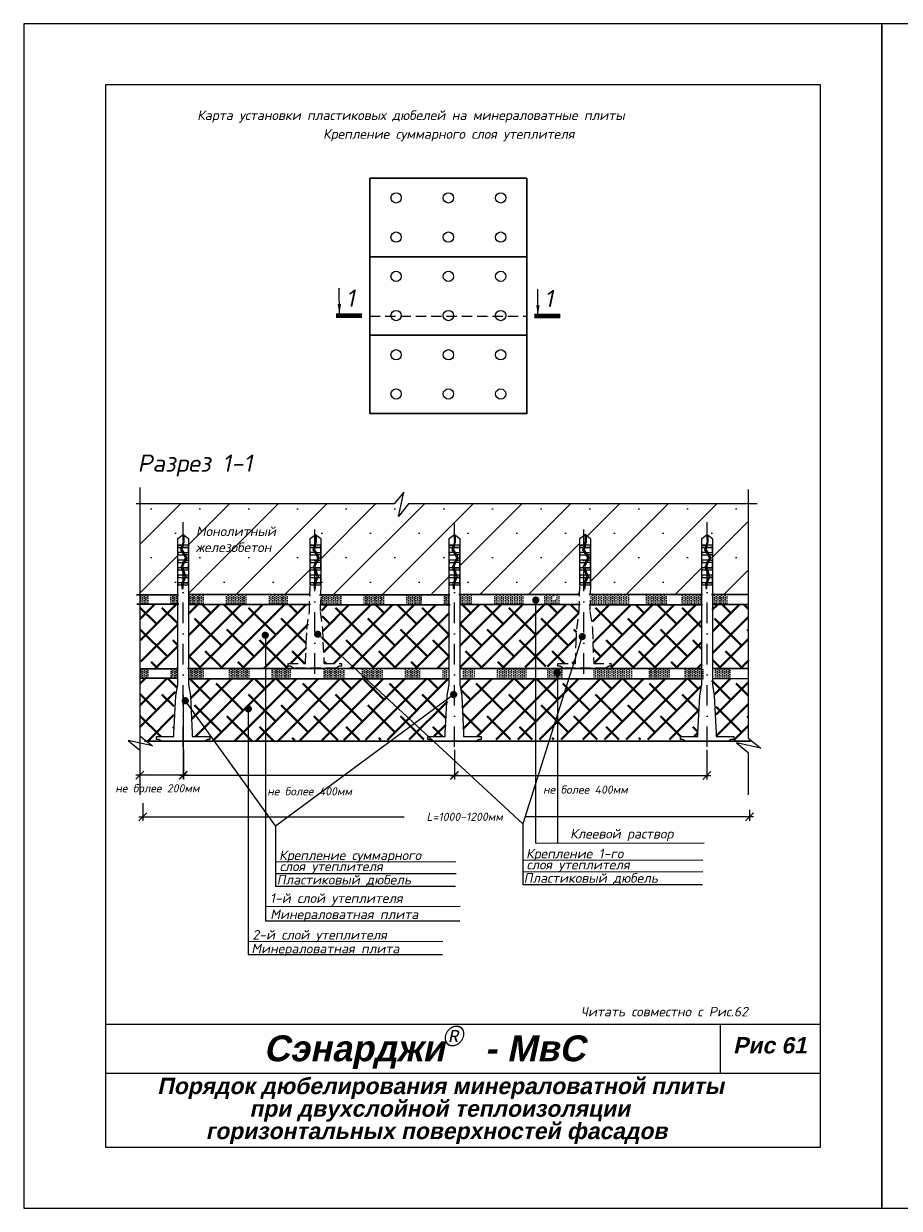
# Model space of a CAD drawing. Header units: inches. Extents: x 47 to 4151, y -1120 to 1902.
# Tile 3 of 93: x 52 to 267, y -419 to -129. Entities that reach past the tile are written whole.
import ezdxf

# ---------------------------------------------------------------- set-up
doc = ezdxf.new("R2010")
doc.units = ezdxf.units.IN
doc.header["$LTSCALE"] = 10
doc.header["$MEASUREMENT"] = 0
doc.linetypes.add('DASHDOT', pattern=[1, 0.5, -0.25, 0, -0.25])
doc.linetypes.add('HIDDEN', pattern=[0.375, 0.25, -0.125])
doc.layers.add('dim', color=160, linetype='Continuous', lineweight=15)
doc.layers.add('Layer1', color=108, linetype='Continuous', lineweight=30)
for name, color, linetype in [('DUBEL', 142, 'Continuous'), ('hatch', 240, 'Continuous'), ('ndp', 242, 'Continuous'), ('ramka', 248, 'Continuous'), ('Плиты верх', 96, 'Continuous')]:
    doc.layers.add(name, color=color, linetype=linetype)
doc.layers.add('list', color=5, linetype='Continuous', plot=False)
doc.styles.add('ndp', font='ARIALBD.TTF', dxfattribs={"oblique": 12})
doc.styles.add('style2', font='romans.shx', dxfattribs={"oblique": 12})
doc.dimstyles.new('1', dxfattribs={"dimtxt": 2, "dimasz": 2, "dimexe": 1, "dimexo": 0.7, "dimgap": 2, "dimtad": 0, "dimtih": 1, "dimtoh": 1, "dimdec": 4, "dimzin": 0, "dimdsep": 46, "dimtxsty": 'style2', "dimblk": 'ARCHTICK', "dimcen": 1.5, "dimdle": 1, "dimadec": 0, "dimazin": 0, "dimtfac": 1, "dimtdec": 4, "dimtofl": 0, "dimtmove": 0, "dimatfit": 2, "dimldrblk": 'DOTSMALL', "dimfxl": 1, "dimtolj": 1, "dimtzin": 0, "dimarcsym": 0})
doc.dimstyles.new('JIS', dxfattribs={"dimtxt": 2.5, "dimasz": 2.5, "dimexe": 1, "dimexo": 1, "dimgap": 0, "dimtad": 1, "dimdec": 4, "dimdsep": 46, "dimtxsty": 'Standard', "dimcen": 0, "dimadec": 0, "dimazin": 0, "dimtfac": 1, "dimtdec": 4, "dimtix": 1, "dimtmove": 0, "dimatfit": 3, "dimfxl": 1, "dimtolj": 1, "dimtzin": 0, "dimarcsym": 0})
pattern_1 = [(90, (2e-14, 319.18266), (-0.4375, 0.21875), [0, -0.4375])]
pattern_2 = [(90, (0.7237, 301.04426), (-0.4375, 0.21875), [0, -0.4375])]

# ---------------------------------------------------------------- blocks, each defined once
blk = doc.blocks.new('_ArchTick')
at = {"layer": 'DUBEL', "color": 0, "const_width": 0.15}
blk.add_lwpolyline([(-0.5, -0.5), (0.5, 0.5)], dxfattribs=at)
blk = doc.blocks.new('*D339')
at = {"layer": 'Defpoints', "color": 0, "lineweight": 40}
for p in [(80.78, -290.52), (91.37, -292.54), (80.78, -312.8)]:
    blk.add_point(p, dxfattribs=at)
at = {"layer": 'dim', "color": 0, "lineweight": -2}
for p, q in [((80.78, -291.22), (80.78, -313.8)), ((91.37, -293.24), (91.37, -313.8)), ((92.37, -312.8), (79.78, -312.8))]:
    blk.add_line(p, q, dxfattribs=at)
at = {"layer": 'dim', "color": 0, "lineweight": -2, "xscale": 2, "yscale": 2, "zscale": 2, "rotation": 180}
blk.add_blockref('_ArchTick', (80.78, -312.8), dxfattribs=at)
at = {"layer": 'dim', "color": 0, "lineweight": -2, "xscale": 2, "yscale": 2, "zscale": 2}
blk.add_blockref('_ArchTick', (91.37, -312.8), dxfattribs=at)
at = {"layer": 'dim', "color": 0, "insert": (85.06, -316), "char_height": 2, "attachment_point": 5, "style": 'style2'}
blk.add_mtext('\\A1;{\\fRomanS|b0|i0|c204|p2;не более 200мм}', dxfattribs=at)
blk = doc.blocks.new('_DotSmall')
at = {"layer": 'DUBEL', "color": 0, "const_width": 0.5}
blk.add_lwpolyline([(-0.0625, 0, 1), (0.0625, 0, 1)], format="xyb", close=True, dxfattribs=at)
blk = doc.blocks.new('*D340')
at = {"layer": 'Defpoints', "color": 0}
for p in [(157.77, -305.91), (219.52, -305.91), (219.52, -312.87)]:
    blk.add_point(p, dxfattribs=at)
at = {"layer": 'dim', "color": 0, "lineweight": -2}
for p, q in [((157.77, -306.61), (157.77, -313.87)), ((219.52, -306.61), (219.52, -313.87)), ((156.77, -312.87), (220.52, -312.87))]:
    blk.add_line(p, q, dxfattribs=at)
at = {"layer": 'dim', "color": 0, "lineweight": -2, "xscale": 2, "yscale": 2, "zscale": 2, "rotation": 180}
blk.add_blockref('_ArchTick', (157.77, -312.87), dxfattribs=at)
at = {"layer": 'dim', "color": 0, "lineweight": -2, "xscale": 2, "yscale": 2, "zscale": 2}
blk.add_blockref('_ArchTick', (219.52, -312.87), dxfattribs=at)
at = {"layer": 'dim', "color": 0, "insert": (189.81, -316.32), "char_height": 2, "attachment_point": 5, "style": 'style2'}
blk.add_mtext('\\A1;{\\fRomanS|b0|i0|c204|p2;не более 400мм}', dxfattribs=at)
blk = doc.blocks.new('*D341')
at = {"layer": 'Defpoints', "color": 0}
for p in [(91.41, -305.86), (157.75, -305.86), (157.75, -312.82)]:
    blk.add_point(p, dxfattribs=at)
at = {"layer": 'dim', "color": 0, "lineweight": -2}
for p, q in [((91.41, -306.56), (91.41, -313.82)), ((157.75, -306.56), (157.75, -313.82)), ((90.41, -312.82), (158.75, -312.82))]:
    blk.add_line(p, q, dxfattribs=at)
at = {"layer": 'dim', "color": 0, "lineweight": -2, "xscale": 2, "yscale": 2, "zscale": 2, "rotation": 180}
blk.add_blockref('_ArchTick', (91.41, -312.82), dxfattribs=at)
at = {"layer": 'dim', "color": 0, "lineweight": -2, "xscale": 2, "yscale": 2, "zscale": 2}
blk.add_blockref('_ArchTick', (157.75, -312.82), dxfattribs=at)
at = {"layer": 'dim', "color": 0, "insert": (122.32, -316.74), "char_height": 2, "attachment_point": 5, "style": 'style2'}
blk.add_mtext('\\A1;{\\fRomanS|b0|i0|c204|p2;не более 400мм}', dxfattribs=at)
blk = doc.blocks.new('*D342')
at = {"layer": 'Defpoints', "color": 0}
for p in [(81.49, -318.97), (229.94, -320.6), (229.94, -322.98)]:
    blk.add_point(p, dxfattribs=at)
at = {"layer": 'dim', "color": 0, "lineweight": -2}
for p, q in [((81.49, -319.67), (81.49, -323.98)), ((229.94, -321.3), (229.94, -323.98)), ((80.49, -322.98), (145.49, -322.98)), ((230.94, -322.98), (175.05, -322.98))]:
    blk.add_line(p, q, dxfattribs=at)
at = {"layer": 'dim', "color": 0, "lineweight": -2, "xscale": 2, "yscale": 2, "zscale": 2, "rotation": 180}
blk.add_blockref('_ArchTick', (81.49, -322.98), dxfattribs=at)
at = {"layer": 'dim', "color": 0, "lineweight": -2, "xscale": 2, "yscale": 2, "zscale": 2}
blk.add_blockref('_ArchTick', (229.94, -322.98), dxfattribs=at)
at = {"layer": 'dim', "color": 0, "insert": (160.27, -322.98), "char_height": 2, "attachment_point": 5, "style": 'style2'}
blk.add_mtext('\\A1;L=1000-1200{\\fRomanS|b0|i0|c204|p2;мм}', dxfattribs=at)

msp = doc.modelspace()

# ---------------------------------------------------------------- hatches: boundary and pattern name
at = {"layer": 'dim'}
h = msp.add_hatch(dxfattribs=at)
h.set_pattern_fill('SACNCR', color=1, scale=90, style=0)
h.set_pattern_definition([(45, (2e-14, 319.183), (-5.96621, 5.96621), []), (45, (5.966, 319.183), (-5.96621, 5.96621), [0, -8.4375])])
h.paths.add_polyline_path([(229.6322, -246.365865), (146.529806, -246.365865), (144.075073, -249.480538), (145.387235, -243.479526), (143.015253, -246.365865), (80.779964, -246.365865), (80.779964, -268.652957), (90.043037, -268.652957), (90.043037, -266.21886), (90.043037, -265.673404), (90.043037, -264.379802), (90.043037, -263.834346), (90.043037, -262.540745), (90.043037, -261.995288), (90.043037, -260.701687), (90.043037, -260.156231), (90.043037, -258.862629), (90.043037, -258.317173), (90.043037, -257.023571), (90.043037, -256.478115), (90.043037, -254.849389), (91.383188, -253.883433), (91.383188, -253.935556), (91.623832, -254.109008), (92.651025, -254.849389), (92.651025, -256.478115), (92.651025, -258.317173), (92.651025, -258.862629), (92.651025, -260.156231), (92.651025, -260.701687), (92.651025, -262.540745), (92.651025, -263.834346), (92.651025, -265.673404), (92.651025, -266.21886), (92.651025, -268.582924), (122.362148, -268.582924), (122.424701, -266.21886), (122.424701, -265.673404), (122.424701, -264.379802), (122.424701, -263.834346), (122.424701, -262.540745), (122.424701, -261.995288), (122.424701, -260.701687), (122.424701, -260.156231), (122.424701, -258.862629), (122.424701, -258.317173), (122.424701, -257.023571), (122.424701, -256.478115), (122.424701, -254.849389), (123.728695, -253.909495), (124.005496, -254.109008), (125.032689, -254.849389), (125.032689, -256.478115), (125.032689, -258.317173), (125.032689, -258.862629), (125.032689, -260.156231), (125.032689, -260.701687), (125.032689, -262.540745), (125.032689, -263.834346), (125.032689, -265.673404), (125.032689, -266.21886), (124.971615, -268.652954), (156.442743, -268.652954), (156.442743, -266.21886), (156.442743, -265.673404), (156.442743, -264.379802), (156.442743, -263.834346), (156.442743, -262.540745), (156.442743, -261.995288), (156.442743, -260.701687), (156.442743, -260.156231), (156.442743, -258.862629), (156.442743, -258.317173), (156.442743, -257.023571), (156.442743, -256.478115), (156.442743, -254.849389), (157.746737, -253.909495), (158.023538, -254.109008), (159.050731, -254.849389), (159.050731, -256.478115), (159.050731, -258.317173), (159.050731, -258.862629), (159.050731, -260.156231), (159.050731, -260.701687), (159.050731, -262.540745), (159.050731, -263.834346), (159.050731, -265.673404), (159.050731, -266.21886), (159.050731, -268.582924), (188.398651, -268.582924), (188.461204, -266.21886), (188.461204, -265.673404), (188.461204, -264.379802), (188.461204, -263.834346), (188.461204, -262.540745), (188.461204, -261.995288), (188.461204, -260.701687), (188.461204, -260.156231), (188.461204, -258.862629), (188.461204, -258.317173), (188.461204, -257.023571), (188.461204, -256.478115), (188.461204, -254.849389), (189.765197, -253.909495), (190.041999, -254.109008), (191.069191, -254.849389), (191.069191, -256.478115), (191.069191, -258.317173), (191.069191, -258.862629), (191.069191, -260.156231), (191.069191, -260.701687), (191.069191, -262.540745), (191.069191, -263.834346), (191.069191, -265.673404), (191.069191, -266.21886), (191.01053, -268.556803), (218.269492, -268.556803), (218.269492, -266.21886), (218.269492, -265.673404), (218.269492, -264.379802), (218.269492, -263.834346), (218.269492, -262.540745), (218.269492, -261.995288), (218.269492, -260.701687), (218.269492, -260.156231), (218.269492, -258.862629), (218.269492, -258.317173), (218.269492, -257.023571), (218.269492, -256.478115), (218.269492, -254.849389), (219.573486, -253.909495), (219.850287, -254.109008), (220.87748, -254.849389), (220.87748, -256.478115), (220.87748, -258.317173), (220.87748, -258.862629), (220.87748, -260.156231), (220.87748, -260.701687), (220.87748, -262.540745), (220.87748, -263.834346), (220.87748, -265.673404), (220.87748, -266.21886), (220.87748, -268.556807), (229.6322, -268.556807)])
h.paths.add_polyline_path([(93.880642, -258.639467), (118.627461, -258.888817), (119.375511, -255.369518), (94.628692, -255.120168)], flags=24)
h.paths.add_polyline_path([(94.215813, -254.723328), (117.845394, -254.972678), (118.593444, -251.453379), (94.963863, -251.204029)], flags=24)
h = msp.add_hatch(dxfattribs=at)
h.set_pattern_fill('DOTS', color=1, scale=7, angle=90, style=0)
h.set_pattern_definition(pattern_1)
h.paths.add_polyline_path([(83.031818, -268.652957), (80.779964, -268.652957), (80.779964, -270.917493), (83.031818, -270.917493)])
h.paths.add_polyline_path([(90.043037, -268.652957), (88.218133, -268.652957), (88.218133, -270.917493), (90.043037, -270.917493)])
h.paths.add_polyline_path([(96.396598, -268.582924), (92.651025, -268.582924), (92.651025, -270.986204), (96.396598, -270.986204)])
h = msp.add_hatch(dxfattribs=at)
h.set_pattern_fill('DOTS', color=1, scale=7, angle=90, style=0)
h.set_pattern_definition(pattern_1)
h.paths.add_polyline_path([(107.168199, -268.582924), (101.582913, -268.582924), (101.582913, -270.986204), (107.168199, -270.986204)])
h.paths.add_polyline_path([(117.141902, -268.582924), (112.354514, -268.582924), (112.354514, -270.986204), (117.141902, -270.986204)])
h.paths.add_polyline_path([(130.064192, -268.652954), (124.971615, -268.652954), (124.910193, -271.10091), (130.064192, -271.10091)])
h = msp.add_hatch(dxfattribs=at)
h.set_pattern_fill('DOTS', color=1, scale=7, angle=90, style=0)
h.set_pattern_definition(pattern_1)
h.paths.add_polyline_path([(140.636322, -268.652954), (135.250507, -268.652954), (135.250507, -271.10091), (140.636322, -271.10091)])
h.paths.add_polyline_path([(149.837612, -268.652954), (145.822637, -268.652954), (145.822637, -271.10091), (149.837612, -271.10091)])
h.paths.add_polyline_path([(156.442743, -268.652954), (155.023927, -268.652954), (155.023927, -271.10091), (156.442743, -271.10091)])
h = msp.add_hatch(dxfattribs=at)
h.set_pattern_fill('DOTS', color=1, scale=7, angle=90, style=0)
h.set_pattern_definition(pattern_1)
h.paths.add_polyline_path([(162.205009, -268.582924), (159.050731, -268.582924), (159.050731, -271.007347), (162.205009, -271.007347)])
h.paths.add_polyline_path([(174.572405, -268.582924), (167.391324, -268.582924), (167.391324, -271.007347), (174.572405, -271.007347)])
h.paths.add_polyline_path([(182.226088, -269.881673, -0.9063938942), (182.311867, -269.010292, -1), (182.311867, -269.890117, -0.0491011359), (182.226088, -269.881673), (182.226088, -271.007347), (183.349269, -271.007347), (183.349269, -268.582924), (179.75872, -268.582924), (179.75872, -271.007347), (182.226088, -271.007347)])
h.paths.add_polyline_path([(195.317723, -268.556803), (191.01053, -268.556803), (190.947639, -271.063353), (195.317723, -271.063353)])
h.paths.add_polyline_path([(200.504038, -268.556803), (195.317723, -268.556803), (195.317723, -271.063353), (200.504038, -271.063353)])
h = msp.add_hatch(dxfattribs=at)
h.set_pattern_fill('DOTS', color=1, scale=7, angle=90, style=0)
h.set_pattern_definition(pattern_1)
h.paths.add_polyline_path([(224.577179, -268.556807), (220.87748, -268.556807), (220.87748, -270.989644), (224.577179, -270.989644)])
h.paths.add_polyline_path([(218.269492, -268.556803), (213.107409, -268.556803), (213.107409, -271.063353), (218.269492, -271.063353)])
h.paths.add_polyline_path([(209.915802, -268.556803), (204.729488, -268.556803), (204.729488, -271.063353), (209.915802, -271.063353)])
h = msp.add_hatch(dxfattribs=at)
h.set_pattern_fill('DOTS', color=1, scale=7, angle=90, style=0)
h.set_pattern_definition([(90, (0.04474, 301.04426), (-0.4375, 0.21875), [0, -0.4375])])
h.paths.add_polyline_path([(83.076559, -286.791351), (80.824704, -286.791351), (80.824704, -289.055887), (83.076559, -289.055887)])
h.paths.add_polyline_path([(90.087778, -286.791351), (88.262874, -286.791351), (88.262874, -289.055887), (90.087778, -289.055887)])
h.paths.add_polyline_path([(96.441339, -286.721318), (92.695766, -286.721318), (92.695766, -289.124598), (96.441339, -289.124598)])
h = msp.add_hatch(dxfattribs=at)
h.set_pattern_fill('DOTS', color=1, scale=7, angle=90, style=0)
h.set_pattern_definition(pattern_2)
h.paths.add_polyline_path([(107.891895, -286.721318), (102.306609, -286.721318), (102.306609, -289.124598), (107.891895, -289.124598)])
h.paths.add_polyline_path([(117.865598, -286.721318), (113.07821, -286.721318), (113.07821, -289.124598), (117.865598, -289.124598)])
h.paths.add_polyline_path([(130.787889, -286.791348), (125.695311, -286.791348), (125.63389, -289.239304), (130.787889, -289.239304)])
h = msp.add_hatch(dxfattribs=at)
h.set_pattern_fill('DOTS', color=1, scale=7, angle=90, style=0)
h.set_pattern_definition([(90, (-0.37196, 301.04426), (-0.4375, 0.21875), [0, -0.4375])])
h.paths.add_polyline_path([(140.264366, -286.791348), (134.878552, -286.791348), (134.878552, -289.239304), (140.264366, -289.239304)])
h.paths.add_polyline_path([(149.465656, -286.791348), (145.450681, -286.791348), (145.450681, -289.239304), (149.465656, -289.239304)])
h.paths.add_polyline_path([(156.070787, -286.791348), (154.651971, -286.791348), (154.651971, -289.239304), (156.070787, -289.239304)])
h = msp.add_hatch(dxfattribs=at)
h.set_pattern_fill('DOTS', color=1, scale=7, angle=90, style=0)
h.set_pattern_definition(pattern_2)
h.paths.add_polyline_path([(162.928705, -286.721319), (159.774427, -286.721319), (159.774427, -289.145741), (162.928705, -289.145741)])
h.paths.add_polyline_path([(175.296102, -286.721319), (168.11502, -286.721319), (168.11502, -289.145741), (175.296102, -289.145741)])
h.paths.add_polyline_path([(182.949785, -288.020067, -0.9063938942), (183.035563, -287.148686, -1), (183.035563, -288.028511, -0.0491011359), (182.949785, -288.020067), (182.949785, -289.145741), (184.072965, -289.145741), (184.072965, -286.721319), (180.482417, -286.721319), (180.482417, -289.145741), (182.949785, -289.145741)])
h.paths.add_polyline_path([(196.04142, -286.695197), (191.734227, -286.695197), (191.671335, -289.201747), (196.04142, -289.201747)])
h.paths.add_polyline_path([(201.227735, -286.695197), (196.04142, -286.695197), (196.04142, -289.201747), (201.227735, -289.201747)])
h = msp.add_hatch(dxfattribs=at)
h.set_pattern_fill('DOTS', color=1, scale=7, angle=90, style=0)
h.set_pattern_definition(pattern_2)
h.paths.add_polyline_path([(225.300876, -286.695201), (221.601176, -286.695201), (221.601176, -289.128038), (225.300876, -289.128038)])
h.paths.add_polyline_path([(218.993188, -286.695197), (213.831105, -286.695197), (213.831105, -289.201747), (218.993188, -289.201747)])
h.paths.add_polyline_path([(210.639499, -286.695197), (205.453184, -286.695197), (205.453184, -289.201747), (210.639499, -289.201747)])
at = {"layer": 'Плиты верх', "lineweight": 40}
h = msp.add_hatch(dxfattribs=at)
h.set_pattern_fill('ANSI38', color=1, scale=30, style=0)
h.paths.add_polyline_path([(159.050731, -271.007347), (188.334501, -271.007347), (188.289112, -272.722716), (187.678379, -277.047955), (187.397112, -283.92988), (187.348411, -285.422369), (183.072346, -285.422369), (183.072346, -286.136973), (159.050731, -286.667032)])
h.paths.add_polyline_path([(124.910193, -271.10091), (156.442743, -271.10091), (156.442743, -286.667032), (130.095624, -286.667032), (130.095624, -285.422369), (125.819558, -285.422369), (125.416536, -276.425543), (125.416536, -273.582755)])
h.paths.add_polyline_path([(92.651025, -270.986204), (122.536239, -270.986204), (122.25261, -272.722716), (121.47487, -280.428268), (121.47487, -285.422369), (117.035843, -285.422369), (117.035843, -286.136973), (117.035843, -286.667032), (92.651025, -286.667032)])
h.paths.add_polyline_path([(80.779964, -270.917493), (90.043037, -270.917493), (90.043037, -286.772253), (81.002447, -286.772253)])
h.paths.add_polyline_path([(82.445171, -304.488777), (84.817141, -304.04798), (84.817141, -303.333376), (89.093206, -303.333376), (89.093206, -293.398556), (90.043037, -290.624702), (90.043037, -289.055887), (80.779964, -289.055887), (80.779964, -303.176396)])
h.paths.add_polyline_path([(92.651025, -289.239304), (156.442743, -289.239304), (155.492912, -302.53811), (155.492912, -303.333376), (151.216846, -303.333376), (151.216846, -304.04798), (97.876921, -304.488777), (97.876921, -303.333376), (93.600856, -303.333376), (93.123914, -293.398556), (92.651025, -290.624702)])
h.paths.add_polyline_path([(159.050731, -289.201747), (218.269492, -289.201747), (217.796603, -293.398556), (217.278161, -303.333376), (213.043596, -303.333376), (213.043596, -304.04798), (164.276627, -304.04798), (164.276627, -303.333376), (160.000562, -303.333376), (159.52362, -293.398556)])
h.paths.add_polyline_path([(190.947639, -271.063353), (218.269492, -271.063353), (218.269492, -286.647747), (196.132126, -286.654956), (196.132126, -285.422369), (191.856061, -285.422369), (191.542081, -277.029979), (191.542081, -273.977934)])
h.paths.add_polyline_path([(220.858703, -270.989644), (229.6322, -270.989644), (229.804229, -286.647747), (220.933899, -286.647747)])
edge = h.paths.add_edge_path()
edge.add_line((220.87748, -289.201747), (229.6322, -289.201747))
edge.add_line((229.6322, -289.201747), (229.6322, -304.488777))
edge.add_line((229.6322, -304.488777), (226.103376, -304.488777))
edge.add_line((226.103376, -304.488777), (226.103376, -303.333376))
edge.add_line((226.103376, -303.333376), (221.827311, -303.333376))
edge.add_line((221.827311, -303.333376), (221.827311, -296.127239))
edge.add_line((221.827311, -296.127239), (220.87748, -290.624702))
edge.add_line((220.87748, -290.624702), (220.632179, -289.203635))

# ---------------------------------------------------------------- linework, layer by layer
at = {"lineweight": 80, "ltscale": 0.25}
for points in [[(135.055861, -200.349092), (128.774499, -200.349092)], [(183.608443, -200.427585), (177.327082, -200.427585)]]:
    msp.add_lwpolyline(points, dxfattribs=at)
at = {"layer": 'dim', "color": 1, "linetype": 'HIDDEN'}
msp.add_line((137.076913, -200.39032), (175.406969, -200.39032), dxfattribs=at)
at = {"layer": 'DUBEL', "linetype": 'DASHDOT'}
for p, q in [((91.383188, -305.855735), (91.383188, -250.890711)), ((123.565733, -287.944729), (123.565733, -251.394884)), ((157.746737, -305.855735), (157.746737, -250.890711)), ((189.405806, -287.944729), (189.405806, -251.394884)), ((219.573486, -305.855735), (219.573486, -250.890711))]:
    msp.add_line(p, q, dxfattribs=at)
at = {"layer": 'DUBEL'}
for points in [[(93.600856, -302.53811), (93.600856, -303.333376), (97.876921, -303.333376), (97.876921, -304.04798), (97.287781, -304.04798), (96.558261, -304.488777), (86.135801, -304.488777), (85.406281, -304.04798), (84.817141, -304.04798), (84.817141, -303.333376), (89.093206, -303.333376), (89.093206, -302.53811), (89.570148, -293.398556), (90.043037, -290.624702), (90.043037, -266.21886), (91.056615, -266.21886), (91.056615, -267.122141), (91.333416, -267.122141), (91.333416, -266.21886), (91.056615, -266.21886), (92.651025, -266.21886), (92.651025, -265.673404), (91.388821, -265.673404), (91.333416, -265.797021), (91.347031, -266.21886), (91.056615, -266.21886), (91.056615, -265.737827), (91.085489, -265.673404), (90.043037, -265.673404), (90.043037, -266.21886), (90.043037, -264.379802), (91.665275, -264.379802), (91.085489, -265.673404), (91.747959, -264.195321), (91.615614, -263.834346), (90.043037, -263.834346), (90.043037, -264.379802), (90.043037, -262.540745), (91.141339, -262.540745), (91.615614, -263.834346), (90.941358, -261.995288), (90.043037, -261.995288), (90.043037, -262.540745), (90.043037, -260.701687), (91.347031, -260.701687), (90.858028, -261.768004), (91.674338, -260.156231), (90.043037, -260.156231), (90.043037, -260.701687), (90.043037, -258.862629), (91.347031, -258.862629), (91.537378, -258.862629), (91.973261, -259.56602), (91.674338, -260.156231), (91.973261, -259.56602), (91.199365, -258.317173), (90.043037, -258.317173), (90.043037, -258.862629), (90.043037, -257.023571), (90.943991, -257.023571), (90.767603, -257.620432), (91.199365, -258.317173), (90.767603, -257.620432), (90.943991, -257.023571), (90.043037, -257.023571), (90.043037, -256.478115), (91.105187, -256.478115), (90.943991, -257.023571), (91.105187, -256.478115), (90.043037, -256.478115), (90.043037, -254.849389), (91.347031, -253.909495), (91.347031, -255.659762), (91.105187, -256.478115), (91.347031, -256.478115), (91.623832, -255.699807), (91.623832, -254.109008), (91.347031, -253.909495), (92.651025, -254.849389), (92.651025, -256.478115), (91.393823, -256.478115), (91.232627, -257.023571), (92.651025, -257.023571), (91.347031, -257.023571), (91.232627, -257.023571), (91.068188, -257.579999), (91.525006, -258.317173), (92.651025, -258.317173), (92.651025, -256.478115), (92.651025, -258.862629), (91.863018, -258.862629), (91.525006, -258.317173), (92.290448, -259.552378), (91.984616, -260.156231), (92.651025, -260.156231), (92.651025, -258.862629), (92.651025, -260.701687), (91.708361, -260.701687), (91.984616, -260.156231), (91.159338, -261.78571), (91.436158, -262.540745), (92.651025, -262.540745), (92.651025, -260.701687), (92.651025, -261.995288), (91.347031, -261.995288), (91.236176, -261.995288), (92.651025, -261.995288), (92.651025, -263.834346), (91.910433, -263.834346), (91.436158, -262.540745), (92.046608, -264.205769), (91.968607, -264.379802), (92.651025, -264.379802), (91.968607, -264.379802), (91.388821, -265.673404), (92.651025, -265.673404), (92.651025, -263.834346), (92.651025, -266.21886), (92.651025, -290.624702), (93.123914, -293.398556), (93.600856, -302.53811)], [(160.000562, -302.53811), (160.000562, -303.333376), (164.276627, -303.333376), (164.276627, -304.04798), (163.687486, -304.04798), (162.957967, -304.488777), (152.535506, -304.488777), (151.805987, -304.04798), (151.216846, -304.04798), (151.216846, -303.333376), (155.492912, -303.333376), (155.492912, -302.53811), (155.969854, -293.398556), (156.442743, -290.624702), (156.442743, -266.21886), (157.456321, -266.21886), (157.456321, -267.122141), (157.733122, -267.122141), (157.733122, -266.21886), (157.456321, -266.21886), (159.050731, -266.21886), (159.050731, -265.673404), (157.788527, -265.673404), (157.733122, -265.797021), (157.746737, -266.21886), (157.456321, -266.21886), (157.456321, -265.737827), (157.485195, -265.673404), (156.442743, -265.673404), (156.442743, -266.21886), (156.442743, -264.379802), (158.064981, -264.379802), (157.485195, -265.673404), (158.147665, -264.195321), (158.01532, -263.834346), (156.442743, -263.834346), (156.442743, -264.379802), (156.442743, -262.540745), (157.541045, -262.540745), (158.01532, -263.834346), (157.341063, -261.995288), (156.442743, -261.995288), (156.442743, -262.540745), (156.442743, -260.701687), (157.746737, -260.701687), (157.257734, -261.768004), (158.074044, -260.156231), (156.442743, -260.156231), (156.442743, -260.701687), (156.442743, -258.862629), (157.746737, -258.862629), (157.937083, -258.862629), (158.372966, -259.56602), (158.074044, -260.156231), (158.372966, -259.56602), (157.599071, -258.317173), (156.442743, -258.317173), (156.442743, -258.862629), (156.442743, -257.023571), (157.343697, -257.023571), (157.167309, -257.620432), (157.599071, -258.317173), (157.167309, -257.620432), (157.343697, -257.023571), (156.442743, -257.023571), (156.442743, -256.478115), (157.504893, -256.478115), (157.343697, -257.023571), (157.504893, -256.478115), (156.442743, -256.478115), (156.442743, -254.849389), (157.746737, -253.909495), (157.746737, -255.659762), (157.504893, -256.478115), (157.746737, -256.478115), (158.023538, -255.699807), (158.023538, -254.109008), (157.746737, -253.909495), (159.050731, -254.849389), (159.050731, -256.478115), (157.793529, -256.478115), (157.632333, -257.023571), (159.050731, -257.023571), (157.746737, -257.023571), (157.632333, -257.023571), (157.467894, -257.579999), (157.924711, -258.317173), (159.050731, -258.317173), (159.050731, -256.478115), (159.050731, -258.862629), (158.262724, -258.862629), (157.924711, -258.317173), (158.690153, -259.552378), (158.384322, -260.156231), (159.050731, -260.156231), (159.050731, -258.862629), (159.050731, -260.701687), (158.108066, -260.701687), (158.384322, -260.156231), (157.559044, -261.78571), (157.835864, -262.540745), (159.050731, -262.540745), (159.050731, -260.701687), (159.050731, -261.995288), (157.746737, -261.995288), (157.635882, -261.995288), (159.050731, -261.995288), (159.050731, -263.834346), (158.310139, -263.834346), (157.835864, -262.540745), (158.446314, -264.205769), (158.368313, -264.379802), (159.050731, -264.379802), (158.368313, -264.379802), (157.788527, -265.673404), (159.050731, -265.673404), (159.050731, -263.834346), (159.050731, -266.21886), (159.050731, -290.624702), (159.52362, -293.398556), (160.000562, -302.53811)], [(221.827311, -302.53811), (221.827311, -303.333376), (226.103376, -303.333376), (226.103376, -304.04798), (225.514235, -304.04798), (224.784716, -304.488777), (214.362255, -304.488777), (213.632736, -304.04798), (213.043596, -304.04798), (213.043596, -303.333376), (217.319661, -303.333376), (217.319661, -302.53811), (217.796603, -293.398556), (218.269492, -290.624702), (218.269492, -266.21886), (219.28307, -266.21886), (219.28307, -267.122141), (219.559871, -267.122141), (219.559871, -266.21886), (219.28307, -266.21886), (220.87748, -266.21886), (220.87748, -265.673404), (219.615276, -265.673404), (219.559871, -265.797021), (219.573486, -266.21886), (219.28307, -266.21886), (219.28307, -265.737827), (219.311944, -265.673404), (218.269492, -265.673404), (218.269492, -266.21886), (218.269492, -264.379802), (219.89173, -264.379802), (219.311944, -265.673404), (219.974414, -264.195321), (219.842069, -263.834346), (218.269492, -263.834346), (218.269492, -264.379802), (218.269492, -262.540745), (219.367794, -262.540745), (219.842069, -263.834346), (219.167812, -261.995288), (218.269492, -261.995288), (218.269492, -262.540745), (218.269492, -260.701687), (219.573486, -260.701687), (219.084483, -261.768004), (219.900793, -260.156231), (218.269492, -260.156231), (218.269492, -260.701687), (218.269492, -258.862629), (219.573486, -258.862629), (219.763833, -258.862629), (220.199715, -259.56602), (219.900793, -260.156231), (220.199715, -259.56602), (219.42582, -258.317173), (218.269492, -258.317173), (218.269492, -258.862629), (218.269492, -257.023571), (219.170446, -257.023571), (218.994058, -257.620432), (219.42582, -258.317173), (218.994058, -257.620432), (219.170446, -257.023571), (218.269492, -257.023571), (218.269492, -256.478115), (219.331642, -256.478115), (219.170446, -257.023571), (219.331642, -256.478115), (218.269492, -256.478115), (218.269492, -254.849389), (219.573486, -253.909495), (219.573486, -255.659762), (219.331642, -256.478115), (219.573486, -256.478115), (219.850287, -255.699807), (219.850287, -254.109008), (219.573486, -253.909495), (220.87748, -254.849389), (220.87748, -256.478115), (219.620278, -256.478115), (219.459082, -257.023571), (220.87748, -257.023571), (219.573486, -257.023571), (219.459082, -257.023571), (219.294643, -257.579999), (219.751461, -258.317173), (220.87748, -258.317173), (220.87748, -256.478115), (220.87748, -258.862629), (220.089473, -258.862629), (219.751461, -258.317173), (220.516903, -259.552378), (220.211071, -260.156231), (220.87748, -260.156231), (220.87748, -258.862629), (220.87748, -260.701687), (219.934816, -260.701687), (220.211071, -260.156231), (219.385793, -261.78571), (219.662613, -262.540745), (220.87748, -262.540745), (220.87748, -260.701687), (220.87748, -261.995288), (219.573486, -261.995288), (219.462631, -261.995288), (220.87748, -261.995288), (220.87748, -263.834346), (220.136888, -263.834346), (219.662613, -262.540745), (220.273063, -264.205769), (220.195062, -264.379802), (220.87748, -264.379802), (220.195062, -264.379802), (219.615276, -265.673404), (220.87748, -265.673404), (220.87748, -263.834346), (220.87748, -266.21886), (220.87748, -290.624702), (221.350369, -293.398556), (221.827311, -302.53811)]]:
    msp.add_lwpolyline(points, close=True, dxfattribs=at)
at = {"layer": 'DUBEL', "linetype": 'HIDDEN'}
for points in [[(125.587418, -280.240211), (125.819558, -285.422369), (130.095624, -285.422369), (130.095624, -286.136973), (129.506483, -286.136973), (128.776964, -286.57777), (118.354503, -286.57777), (117.624984, -286.136973), (117.035843, -286.136973), (117.035843, -285.422369), (121.311909, -285.422369), (121.47487, -280.428268), (121.641876, -277.047955), (122.25261, -272.722716), (122.424701, -266.21886), (123.438279, -266.21886), (123.438279, -267.122141), (123.71508, -267.122141), (123.71508, -266.21886), (123.438279, -266.21886), (125.032689, -266.21886), (125.032689, -265.673404), (123.770485, -265.673404), (123.71508, -265.797021), (123.728695, -266.21886), (123.438279, -266.21886), (123.438279, -265.737827), (123.467153, -265.673404), (122.424701, -265.673404), (122.424701, -266.21886), (122.424701, -264.379802), (124.046939, -264.379802), (123.467153, -265.673404), (124.129623, -264.195321), (123.997278, -263.834346), (122.424701, -263.834346), (122.424701, -264.379802), (122.424701, -262.540745), (123.523003, -262.540745), (123.997278, -263.834346), (123.323021, -261.995288), (122.424701, -261.995288), (122.424701, -262.540745), (122.424701, -260.701687), (123.728695, -260.701687), (123.239692, -261.768004), (124.056002, -260.156231), (122.424701, -260.156231), (122.424701, -260.701687), (122.424701, -258.862629), (123.728695, -258.862629), (123.919041, -258.862629), (124.354924, -259.56602), (124.056002, -260.156231), (124.354924, -259.56602), (123.581029, -258.317173), (122.424701, -258.317173), (122.424701, -258.862629), (122.424701, -257.023571), (123.325655, -257.023571), (123.149267, -257.620432), (123.581029, -258.317173), (123.149267, -257.620432), (123.325655, -257.023571), (122.424701, -257.023571), (122.424701, -256.478115), (123.486851, -256.478115), (123.325655, -257.023571), (123.486851, -256.478115), (122.424701, -256.478115), (122.424701, -254.849389), (123.728695, -253.909495), (123.728695, -255.659762), (123.486851, -256.478115), (123.728695, -256.478115), (124.005496, -255.699807), (124.005496, -254.109008), (123.728695, -253.909495), (125.032689, -254.849389), (125.032689, -256.478115), (123.775487, -256.478115), (123.61429, -257.023571), (125.032689, -257.023571), (123.728695, -257.023571), (123.61429, -257.023571), (123.449852, -257.579999), (123.906669, -258.317173), (125.032689, -258.317173), (125.032689, -256.478115), (125.032689, -258.862629), (124.244682, -258.862629), (123.906669, -258.317173), (124.672111, -259.552378), (124.36628, -260.156231), (125.032689, -260.156231), (125.032689, -258.862629), (125.032689, -260.701687), (124.090024, -260.701687), (124.36628, -260.156231), (123.541002, -261.78571), (123.817822, -262.540745), (125.032689, -262.540745), (125.032689, -260.701687), (125.032689, -261.995288), (123.728695, -261.995288), (123.61784, -261.995288), (125.032689, -261.995288), (125.032689, -263.834346), (124.292097, -263.834346), (123.817822, -262.540745), (124.428272, -264.205769), (124.350271, -264.379802), (125.032689, -264.379802), (124.350271, -264.379802), (123.770485, -265.673404), (125.032689, -265.673404), (125.032689, -263.834346), (125.032689, -266.21886), (124.869727, -272.713695), (125.505578, -277.029979), (125.587418, -280.240211)], [(191.623921, -280.240211), (191.856061, -285.422369), (196.132126, -285.422369), (196.132126, -286.136973), (195.542986, -286.136973), (194.813467, -286.57777), (184.391006, -286.57777), (183.661487, -286.136973), (183.072346, -286.136973), (183.072346, -285.422369), (187.348411, -285.422369), (187.511373, -280.428268), (187.678379, -277.047955), (188.289112, -272.722716), (188.461204, -266.21886), (189.474781, -266.21886), (189.474781, -267.122141), (189.751583, -267.122141), (189.751583, -266.21886), (189.474781, -266.21886), (191.069191, -266.21886), (191.069191, -265.673404), (189.806987, -265.673404), (189.751583, -265.797021), (189.765197, -266.21886), (189.474781, -266.21886), (189.474781, -265.737827), (189.503655, -265.673404), (188.461204, -265.673404), (188.461204, -266.21886), (188.461204, -264.379802), (190.083442, -264.379802), (189.503655, -265.673404), (190.166125, -264.195321), (190.033781, -263.834346), (188.461204, -263.834346), (188.461204, -264.379802), (188.461204, -262.540745), (189.559505, -262.540745), (190.033781, -263.834346), (189.359524, -261.995288), (188.461204, -261.995288), (188.461204, -262.540745), (188.461204, -260.701687), (189.765197, -260.701687), (189.276194, -261.768004), (190.092505, -260.156231), (188.461204, -260.156231), (188.461204, -260.701687), (188.461204, -258.862629), (189.765197, -258.862629), (189.955544, -258.862629), (190.391427, -259.56602), (190.092505, -260.156231), (190.391427, -259.56602), (189.617532, -258.317173), (188.461204, -258.317173), (188.461204, -258.862629), (188.461204, -257.023571), (189.362157, -257.023571), (189.18577, -257.620432), (189.617532, -258.317173), (189.18577, -257.620432), (189.362157, -257.023571), (188.461204, -257.023571), (188.461204, -256.478115), (189.523354, -256.478115), (189.362157, -257.023571), (189.523354, -256.478115), (188.461204, -256.478115), (188.461204, -254.849389), (189.765197, -253.909495), (189.765197, -255.659762), (189.523354, -256.478115), (189.765197, -256.478115), (190.041999, -255.699807), (190.041999, -254.109008), (189.765197, -253.909495), (191.069191, -254.849389), (191.069191, -256.478115), (189.811989, -256.478115), (189.650793, -257.023571), (191.069191, -257.023571), (189.765197, -257.023571), (189.650793, -257.023571), (189.486355, -257.579999), (189.943172, -258.317173), (191.069191, -258.317173), (191.069191, -256.478115), (191.069191, -258.862629), (190.281185, -258.862629), (189.943172, -258.317173), (190.708614, -259.552378), (190.402783, -260.156231), (191.069191, -260.156231), (191.069191, -258.862629), (191.069191, -260.701687), (190.126527, -260.701687), (190.402783, -260.156231), (189.577505, -261.78571), (189.854324, -262.540745), (191.069191, -262.540745), (191.069191, -260.701687), (191.069191, -261.995288), (189.765197, -261.995288), (189.654343, -261.995288), (191.069191, -261.995288), (191.069191, -263.834346), (190.3286, -263.834346), (189.854324, -262.540745), (190.464775, -264.205769), (190.386774, -264.379802), (191.069191, -264.379802), (190.386774, -264.379802), (189.806987, -265.673404), (191.069191, -265.673404), (191.069191, -263.834346), (191.069191, -266.21886), (190.90623, -272.713695), (191.542081, -277.029979), (191.623921, -280.240211)]]:
    msp.add_lwpolyline(points, close=True, dxfattribs=at)
at = {"layer": 'DUBEL'}
for centre in [(143.472795, -171.47155), (156.272795, -171.47155), (169.072795, -171.47155), (143.472795, -181.07155), (156.272795, -181.07155), (169.072795, -181.07155), (143.472795, -190.67155), (156.272795, -190.67155), (169.072795, -190.67155), (143.472795, -200.27155), (156.272795, -200.27155), (169.072795, -200.27155), (143.472795, -209.87155), (156.272795, -209.87155), (169.072795, -209.87155), (143.472795, -219.47155), (156.272795, -219.47155), (169.072795, -219.47155)]:
    msp.add_circle(centre, 1.257963, dxfattribs=at)
at = {"layer": 'hatch'}
for points in [[(80.779964, -242.349151), (80.779964, -303.176396), (83.894637, -305.631128), (77.893625, -304.318967), (80.779964, -306.690948), (80.779964, -317.584079)], [(231.807869, -246.365865), (146.529806, -246.365865), (144.075073, -249.480538), (145.387235, -243.479526), (143.015253, -246.365865), (79.876504, -246.365865)], [(229.6322, -242.880654), (229.6322, -303.707899), (232.746874, -306.162631), (226.745862, -304.85047), (229.6322, -307.222451), (229.6322, -317.584079)]]:
    msp.add_lwpolyline(points, dxfattribs=at)
at = {"layer": 'Layer1'}
for p, q in [((90.218882, -268.652957), (79.974237, -268.652957)), ((122.556863, -268.582924), (92.598628, -268.582924)), ((156.614139, -268.652954), (124.734333, -268.652954)), ((188.328734, -268.582924), (158.803666, -268.582924)), ((218.449139, -268.556803), (190.737114, -268.556803)), ((229.570796, -268.556807), (220.700466, -268.556807)), ((90.300911, -270.917493), (80.056267, -270.917493)), ((122.536239, -270.986204), (92.578004, -270.986204)), ((156.694917, -271.10091), (124.815111, -271.10091)), ((188.493783, -271.007347), (158.968715, -271.007347)), ((218.434919, -271.063353), (190.722894, -271.063353)), ((229.729033, -270.989644), (220.858703, -270.989644)), ((90.17806, -286.772253), (81.002447, -286.772253)), ((156.442743, -286.667032), (92.389313, -286.667032)), ((218.269492, -286.647747), (159.050731, -286.667032)), ((229.804229, -286.647747), (220.933899, -286.647747)), ((90.043037, -289.055887), (80.779963, -289.055887)), ((156.442743, -289.239304), (92.651025, -289.239304)), ((218.269492, -289.201747), (159.050731, -289.201747)), ((229.6322, -289.134354), (220.87748, -289.201747)), ((81.8797, -304.488777), (230.21744, -304.488777))]:
    msp.add_line(p, q, dxfattribs=at)
for points in [[(137.072795, -166.67155), (137.072795, -185.87155), (175.472795, -185.87155), (175.472795, -166.67155)], [(137.072795, -185.87155), (137.072795, -205.07155), (175.472795, -205.07155), (175.472795, -185.87155)], [(137.072795, -205.07155), (137.072795, -224.27155), (175.472795, -224.27155), (175.472795, -205.07155)]]:
    msp.add_lwpolyline(points, close=True, dxfattribs=at)
at = {"layer": 'list'}
for points in [[(52.340124, -418.822072), (262.340124, -418.822072), (262.340124, -128.822072), (52.340124, -128.822072)], [(262.340123, -418.822072), (472.340123, -418.822072), (472.340123, -128.822072), (262.340123, -128.822072)]]:
    msp.add_lwpolyline(points, close=True, dxfattribs=at)
at = {"layer": 'ndp'}
for p, q in [((177.629716, -269.961308), (177.629716, -329.405016)), ((174.458003, -324.66096), (124.397065, -278.337224)), ((111.550079, -278.908711), (111.550079, -348.461071)), ((189.035985, -278.770865), (174.458003, -324.66096)), ((182.948186, -287.629174), (182.942342, -329.405016)), ((113.941537, -325.226342), (92.096287, -294.848586)), ((157.311076, -293.276176), (113.956669, -325.267856)), ((107.306912, -296.417851), (107.306912, -356.706956)), ((174.458003, -324.66096), (174.458003, -339.559691)), ((113.941537, -325.226342), (113.941537, -340.125072)), ((177.690108, -329.398816), (218.906974, -329.363853)), ((114.085066, -333.999797), (158.117011, -333.953227)), ((174.518395, -333.58684), (218.55034, -333.54027)), ((114.042641, -336.869779), (158.147348, -336.823209)), ((174.47597, -336.456822), (218.580678, -336.410252)), ((114.029203, -339.985758), (158.006255, -339.939189)), ((174.462532, -339.572802), (218.439584, -339.526232)), ((111.610471, -344.903335), (159.119947, -344.856766)), ((111.535347, -348.455396), (159.044822, -348.408826)), ((107.367304, -353.501756), (154.87678, -353.455187)), ((107.292179, -356.701443), (154.801655, -356.654873))]:
    msp.add_line(p, q, dxfattribs=at)
at = {"layer": 'ndp', "const_width": 0.879825}
for points in [[(177.657176, -269.482971, 1), (177.657176, -270.362796, 1)], [(111.459513, -278.094679, 1), (111.459513, -278.974504, 1)], [(124.2907, -277.848367, 1), (124.2907, -278.728192, 1)], [(189.03273, -278.420484, 1), (189.03273, -279.300309, 1)], [(182.944931, -287.278793, 1), (182.944931, -288.158618, 1)], [(157.560282, -292.598998, 1), (157.560282, -293.478823, 1)], [(91.883768, -294.116665, 1), (91.883768, -294.99649, 1)], [(107.310817, -296.09516, 1), (107.310817, -296.974984, 1)]]:
    msp.add_lwpolyline(points, format="xyb", close=True, dxfattribs=at)
at = {"layer": 'ramka'}
for p, q in [((247.340124, -373.822072), (72.340124, -373.822072)), ((222.745697, -373.822072), (222.745697, -385.822072)), ((247.340124, -385.822072), (72.340124, -385.822072))]:
    msp.add_line(p, q, dxfattribs=at)
msp.add_lwpolyline([(72.340124, -403.822072), (247.340124, -403.822072), (247.340124, -143.822072), (72.340124, -143.822072)], close=True, dxfattribs=at)

# ---------------------------------------------------------------- texts
at = {"layer": 'ndp', "oblique": 12}
for s, height, style, p in [('Карта установки пластиковых дюбелей на минераловатные плиты', 2.34619952, 'style2', (94.788108, -152.400997)), ('Крепление суммарного слоя утеплителя', 2.34619952, 'style2', (125.592724, -156.999244)), ('Монолитный', 2.3461995, 'style2', (94.480143, -254.261453)), ('железобетон', 2.34619952, 'style2', (94.480143, -258.177592)), ('Клеевой раствор', 2.34619952, 'style2', (186.042796, -328.300389)), ('Крепление суммарного ', 2.34619952, 'style2', (114.846895, -333.566513)), ('Крепление 1-го ', 2.34619952, 'style2', (175.280225, -333.153557)), ('слоя утеплителя', 2.34619952, 'style2', (114.973053, -336.272495)), ('слоя утеплителя', 2.34619952, 'style2', (175.406382, -335.859538)), ('Пластиковый дюбель', 2.34619952, 'style2', (114.263549, -339.552475)), ('Пластиковый дюбель', 2.34619952, 'style2', (174.696879, -339.139518)), ('1-й слой утеплителя', 2.34619952, 'style2', (112.623437, -344.068152)), ('Минераловатная плита', 2.34619952, 'style2', (112.673869, -348.026158)), ('2-й слой утеплителя', 2.34619952, 'style2', (108.310884, -353.034075)), ('Минераловатная плита', 2.34619952, 'style2', (108.041073, -356.411517)), ('Читать совместно с Рис.62', 2.34619952, 'style2', (188.641986, -371.853601)), ('Сэнарджи    - МвС', 6.33260053, 'ndp', (111.055759, -382.831318)), ('Рис 61', 4, 'ndp', (225.949077, -380.920021)), ('Порядок дюбелирования минераловатной плиты ', 4, 'ndp', (85.018788, -390.874626)), ('при двухслойной теплоизоляции', 4, 'ndp', (107.56423, -396.405213)), (' горизонтальных поверхностей фасадов', 4, 'ndp', (95.317208, -401.883775))]:
    msp.add_text(s, height=height, dxfattribs=dict(at, style=style)).set_placement(p)
at = {"layer": 'ndp', "insert": (154.769651, -374.141239), "char_height": 5, "attachment_point": 1, "style": 'style2'}
msp.add_mtext('{\\fCentury Gothic|b0|i0|c204|p32;®}', dxfattribs=at)
at = {"layer": 'Плиты верх', "lineweight": 35, "style": 'style2', "oblique": 12}
for s, height, p in [('1', 4.225317, (131.18357, -198.116376)), ('1', 4.225317, (179.736152, -198.19487)), ('Разрез 1-1', 4.2253172, (80.18857, -238.516616))]:
    msp.add_text(s, height=height, dxfattribs=at).set_placement(p)

# ---------------------------------------------------------------- dimensions: what is measured, and where the dimension line sits
at = {"layer": 'dim'}
dim = msp.add_linear_dim(base=(80.779964, -312.79613), p1=(91.37185, -292.535222), p2=(80.779964, -290.517675), angle=180, text='{\\fRomanS|b0|i0|c204|p2;не более 200мм}', dimstyle='1', override={"dimtmove": 2}, dxfattribs=at)
dim.commit()
dim.dimension.update_dxf_attribs({"geometry": '*D339', "text_midpoint": (85.063907, -315.999027), "dimtype": 160})
for base, p1, p2, picture, middle in [((157.748855, -312.818157), (91.406643, -305.855735), (157.748855, -305.855735), '*D341', (122.321041, -316.742528)), ((219.515272, -312.870061), (157.773232, -305.907639), (219.515272, -305.907639), '*D340', (189.807909, -316.319385))]:
    dim = msp.add_linear_dim(base=base, p1=p1, p2=p2, text='{\\fRomanS|b0|i0|c204|p2;не более 400мм}', dimstyle='1', override={"dimtmove": 2}, dxfattribs=at)
    dim.commit()
    dim.dimension.update_dxf_attribs({"geometry": picture, "text_midpoint": middle, "dimtype": 160})
dim = msp.add_linear_dim(base=(229.937269, -322.97757), p1=(81.485455, -318.969243), p2=(229.937269, -320.604023), text='L=1000-1200{\\fRomanS|b0|i0|c204|p2;мм}', dimstyle='1', dxfattribs=at)
dim.commit()
dim.dimension.update_dxf_attribs({"geometry": '*D342', "text_midpoint": (160.269731, -322.97757), "dimtype": 160})

# ---------------------------------------------------------------- leaders
at = {"color": 0}
for points in [[(129.601117, -199.953566), (129.582067, -193.593857), (129.582067, -193.625536)], [(178.183797, -200.167008), (178.164747, -193.807299), (178.164747, -193.838978)]]:
    msp.add_leader(points, dimstyle='JIS', override={"dimgap": 0, "dimtad": 0}, dxfattribs=at)

doc.saveas('drawing.dxf')
